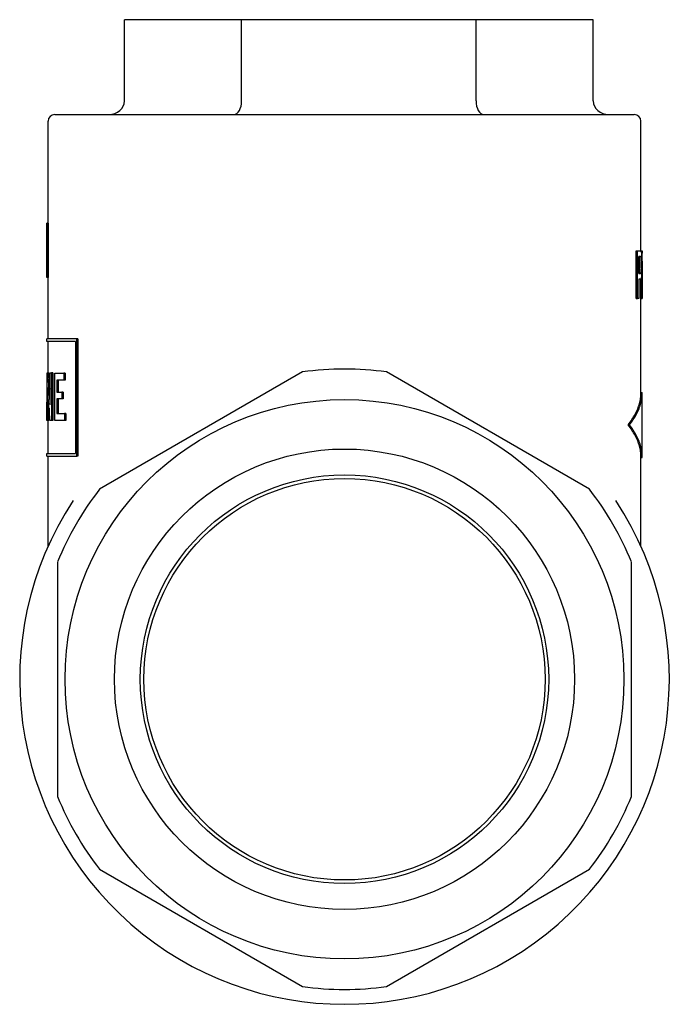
# Model space of a CAD drawing. Header units: millimetres. Extents: x 55 to 4073, y 5 to 341.
# Tile 9 of 9: x 404 to 452, y 170 to 243. Entities that reach past the tile are written whole.
import ezdxf

# ---------------------------------------------------------------- set-up
doc = ezdxf.new("R2010")
doc.units = ezdxf.units.MM
doc.layers.add('DETAIL', color=2, linetype='Continuous')

msp = doc.modelspace()

# ---------------------------------------------------------------- linework, layer by layer
at = {"layer": 'DETAIL'}
for p, q in [((420.19, 242.837), (411.53, 242.837)), ((411.53, 236.837), (411.53, 242.837)), ((437.51, 242.837), (420.19, 242.837)), ((420.19, 236.837), (420.19, 242.837)), ((446.171, 242.837), (437.51, 242.837)), ((437.51, 236.837), (437.51, 242.837)), ((446.171, 236.837), (446.171, 242.837)), ((406.392, 235.837), (449.192, 235.837)), ((405.892, 227.82), (405.892, 235.337)), ((449.692, 225.761), (449.692, 235.337)), ((405.792, 227.82), (405.793, 227.82)), ((405.792, 223.805), (405.792, 227.82)), ((405.893, 227.82), (405.793, 227.82)), ((405.793, 227.82), (405.793, 223.805)), ((405.893, 227.82), (405.893, 223.805)), ((449.354, 222.261), (449.354, 225.761)), ((449.354, 225.761), (449.452, 225.761)), ((449.452, 222.261), (449.452, 225.761)), ((449.452, 225.761), (449.645, 225.761)), ((449.684, 225.748), (449.684, 225.761)), ((449.684, 225.761), (449.784, 225.761)), ((449.784, 222.261), (449.784, 225.761)), ((449.784, 225.761), (449.791, 225.761)), ((449.792, 224.788), (449.792, 225.588)), ((449.529, 224.096), (449.529, 225.347)), ((449.65, 225.347), (449.529, 225.347)), ((449.791, 225.008), (449.791, 222.261)), ((449.529, 224.096), (449.65, 224.096)), ((405.793, 223.805), (405.792, 223.805)), ((405.893, 223.805), (405.793, 223.805)), ((405.892, 219.27), (405.892, 223.805)), ((449.65, 223.682), (449.529, 223.682)), ((449.529, 223.682), (449.529, 222.261)), ((449.684, 222.261), (449.684, 223.699)), ((449.354, 222.261), (449.452, 222.261)), ((449.529, 222.261), (449.452, 222.261)), ((449.684, 222.261), (449.784, 222.261)), ((449.692, 215.273), (449.692, 222.261)), ((449.791, 222.261), (449.784, 222.261)), ((405.792, 219.075), (405.792, 219.27)), ((407.924, 219.075), (405.792, 219.075)), ((408.008, 219.27), (405.797, 219.27)), ((405.892, 216.738), (405.892, 219.075)), ((407.924, 219.075), (407.924, 210.807)), ((408.098, 219.27), (408.008, 219.27)), ((408.008, 210.612), (408.008, 219.27)), ((408.098, 219.27), (408.098, 210.612)), ((405.823, 216.738), (405.803, 216.738)), ((405.823, 216.738), (405.862, 216.738)), ((405.823, 213.248), (405.823, 216.738)), ((405.962, 216.738), (405.862, 216.738)), ((406.038, 214.431), (406.038, 216.754)), ((406.038, 216.754), (406.133, 216.754)), ((406.232, 216.754), (406.133, 216.754)), ((406.133, 216.754), (406.133, 213.248)), ((406.232, 216.754), (406.232, 213.248)), ((406.38, 216.738), (407.066, 216.738)), ((406.38, 213.233), (406.38, 216.738)), ((407.16, 216.738), (407.066, 216.738)), ((407.066, 216.738), (407.066, 216.214)), ((407.16, 216.738), (407.16, 216.214)), ((424.69, 216.826), (409.693, 208.167)), ((445.89, 208.167), (430.893, 216.826)), ((407.066, 216.214), (406.527, 216.214)), ((406.527, 216.214), (406.527, 215.345)), ((406.623, 216.214), (406.623, 215.345)), ((407.16, 216.214), (407.066, 216.214)), ((405.861, 215.675), (405.861, 213.248)), ((406.527, 215.345), (406.918, 215.345)), ((407.013, 215.345), (406.918, 215.345)), ((406.918, 215.345), (406.918, 214.836)), ((407.013, 215.345), (407.013, 214.836)), ((449.692, 215.317), (449.791, 215.317)), ((449.792, 210.561), (449.792, 215.273)), ((405.792, 213.248), (405.792, 214.607)), ((406.918, 214.836), (406.527, 214.836)), ((406.527, 214.836), (406.527, 213.758)), ((406.623, 214.836), (406.623, 213.758)), ((407.013, 214.836), (406.918, 214.836)), ((405.96, 214.152), (405.96, 213.248)), ((406.527, 213.758), (407.106, 213.758)), ((407.2, 213.758), (407.106, 213.758)), ((407.106, 213.758), (407.106, 213.233)), ((407.2, 213.758), (407.2, 213.233)), ((405.796, 213.248), (405.792, 213.248)), ((405.823, 213.248), (405.796, 213.248)), ((405.861, 213.248), (405.823, 213.248)), ((405.96, 213.248), (405.861, 213.248)), ((405.892, 210.807), (405.892, 213.248)), ((406.133, 213.248), (406.04, 213.248)), ((406.232, 213.248), (406.133, 213.248)), ((407.106, 213.233), (406.38, 213.233)), ((407.2, 213.233), (407.106, 213.233)), ((448.742, 212.917), (448.837, 212.917)), ((405.792, 210.807), (407.924, 210.807)), ((405.792, 210.612), (405.792, 210.807)), ((405.793, 210.612), (408.008, 210.612)), ((405.892, 203.955), (405.892, 210.612)), ((408.098, 210.612), (408.008, 210.612)), ((449.692, 203.955), (449.692, 210.561)), ((449.692, 210.517), (449.791, 210.517)), ((406.592, 202.795), (406.592, 185.478)), ((448.992, 185.478), (448.992, 202.795)), ((409.693, 180.106), (424.69, 171.448)), ((430.893, 171.448), (445.89, 180.106))]:
    msp.add_line(p, q, dxfattribs=at)
at = {"layer": 'DETAIL', "flags": 128}
for points in [[(449.645, 225.761), (449.648, 225.761), (449.651, 225.76), (449.655, 225.76), (449.658, 225.76), (449.661, 225.759), (449.663, 225.758), (449.666, 225.758), (449.669, 225.757), (449.671, 225.756), (449.674, 225.755), (449.676, 225.753), (449.678, 225.752), (449.681, 225.75), (449.683, 225.749), (449.685, 225.747), (449.687, 225.745), (449.689, 225.743), (449.691, 225.741), (449.692, 225.739), (449.694, 225.737), (449.696, 225.734), (449.697, 225.731), (449.699, 225.729), (449.7, 225.726)], [(449.7, 225.726), (449.706, 225.714), (449.711, 225.7), (449.716, 225.683), (449.721, 225.664), (449.725, 225.642), (449.729, 225.618), (449.732, 225.592), (449.735, 225.563), (449.738, 225.532), (449.741, 225.497), (449.744, 225.459), (449.746, 225.419), (449.748, 225.375), (449.75, 225.328), (449.752, 225.279), (449.754, 225.226), (449.755, 225.171), (449.756, 225.114), (449.757, 225.056), (449.758, 224.997), (449.759, 224.937), (449.759, 224.875), (449.76, 224.812), (449.76, 224.747)], [(449.791, 225.761), (449.791, 225.753), (449.791, 225.746), (449.791, 225.739), (449.791, 225.732), (449.791, 225.725), (449.791, 225.718), (449.791, 225.71), (449.791, 225.703), (449.791, 225.696), (449.791, 225.689), (449.791, 225.682), (449.791, 225.675), (449.791, 225.667), (449.791, 225.66), (449.791, 225.653), (449.791, 225.646), (449.791, 225.639), (449.791, 225.631), (449.792, 225.624), (449.792, 225.617), (449.792, 225.61), (449.792, 225.603), (449.792, 225.596), (449.792, 225.588)], [(449.595, 225.315), (449.594, 225.318), (449.593, 225.32), (449.592, 225.323), (449.591, 225.325), (449.589, 225.327), (449.588, 225.329), (449.587, 225.331), (449.585, 225.333), (449.584, 225.335), (449.582, 225.336), (449.58, 225.338), (449.579, 225.339), (449.577, 225.34), (449.575, 225.342), (449.573, 225.343), (449.571, 225.344), (449.568, 225.344), (449.566, 225.345), (449.564, 225.346), (449.561, 225.346), (449.559, 225.347), (449.556, 225.347), (449.553, 225.347), (449.55, 225.347)], [(449.551, 224.096), (449.559, 224.097), (449.567, 224.101), (449.574, 224.106), (449.58, 224.114), (449.586, 224.125), (449.591, 224.138), (449.596, 224.153), (449.601, 224.17), (449.604, 224.19), (449.608, 224.212), (449.611, 224.236), (449.614, 224.263), (449.617, 224.291), (449.619, 224.322), (449.621, 224.355), (449.623, 224.389), (449.624, 224.425), (449.625, 224.464), (449.627, 224.504), (449.627, 224.546), (449.628, 224.59), (449.629, 224.636), (449.629, 224.684), (449.629, 224.734)], [(449.629, 224.734), (449.629, 224.77), (449.629, 224.805), (449.629, 224.839), (449.628, 224.873), (449.628, 224.905), (449.627, 224.937), (449.626, 224.968), (449.625, 224.998), (449.624, 225.027), (449.623, 225.056), (449.622, 225.083), (449.62, 225.11), (449.619, 225.135), (449.617, 225.159), (449.616, 225.182), (449.614, 225.202), (449.612, 225.222), (449.61, 225.24), (449.608, 225.256), (449.605, 225.271), (449.603, 225.284), (449.6, 225.296), (449.598, 225.306), (449.595, 225.315)], [(449.65, 225.347), (449.652, 225.347), (449.655, 225.347), (449.658, 225.347), (449.661, 225.346), (449.663, 225.346), (449.666, 225.345), (449.668, 225.344), (449.67, 225.344), (449.672, 225.343), (449.674, 225.342), (449.676, 225.34), (449.678, 225.339), (449.68, 225.338), (449.682, 225.336), (449.683, 225.335), (449.685, 225.333), (449.686, 225.331), (449.688, 225.329), (449.689, 225.327), (449.69, 225.325), (449.691, 225.323), (449.693, 225.32), (449.694, 225.318), (449.695, 225.315)], [(449.76, 224.747), (449.76, 224.674), (449.759, 224.602), (449.759, 224.533), (449.758, 224.465), (449.757, 224.399), (449.756, 224.335), (449.754, 224.273), (449.753, 224.213), (449.751, 224.155), (449.748, 224.099), (449.746, 224.044), (449.743, 223.992), (449.739, 223.943), (449.735, 223.897), (449.73, 223.857), (449.725, 223.82), (449.719, 223.788), (449.712, 223.76), (449.705, 223.736), (449.696, 223.717), (449.686, 223.702), (449.675, 223.691), (449.663, 223.685), (449.65, 223.682)], [(449.729, 224.734), (449.729, 224.684), (449.728, 224.636), (449.728, 224.59), (449.727, 224.546), (449.726, 224.504), (449.725, 224.464), (449.724, 224.425), (449.722, 224.389), (449.72, 224.355), (449.718, 224.322), (449.716, 224.291), (449.714, 224.263), (449.711, 224.236), (449.708, 224.212), (449.704, 224.19), (449.7, 224.17), (449.696, 224.153), (449.691, 224.138), (449.685, 224.125), (449.68, 224.114), (449.673, 224.106), (449.666, 224.101), (449.659, 224.097), (449.65, 224.096)], [(449.695, 225.315), (449.697, 225.306), (449.7, 225.296), (449.702, 225.284), (449.705, 225.271), (449.707, 225.256), (449.709, 225.24), (449.711, 225.222), (449.713, 225.202), (449.715, 225.182), (449.717, 225.159), (449.719, 225.135), (449.72, 225.11), (449.722, 225.083), (449.723, 225.056), (449.724, 225.027), (449.725, 224.998), (449.726, 224.968), (449.727, 224.937), (449.727, 224.905), (449.728, 224.873), (449.728, 224.839), (449.729, 224.805), (449.729, 224.77), (449.729, 224.734)], [(449.791, 224.568), (449.791, 224.587), (449.791, 224.605), (449.791, 224.623), (449.791, 224.642), (449.791, 224.66), (449.791, 224.678), (449.791, 224.697), (449.791, 224.715), (449.791, 224.733), (449.792, 224.752), (449.792, 224.77), (449.792, 224.788), (449.792, 224.807), (449.792, 224.825), (449.791, 224.843), (449.791, 224.862), (449.791, 224.88), (449.791, 224.898), (449.791, 224.917), (449.791, 224.935), (449.791, 224.953), (449.791, 224.972), (449.791, 224.99), (449.791, 225.008)], [(405.803, 216.738), (405.801, 216.593), (405.8, 216.447), (405.799, 216.302), (405.798, 216.157), (405.796, 216.011), (405.796, 215.866), (405.795, 215.72), (405.794, 215.575), (405.793, 215.429), (405.793, 215.284), (405.792, 215.139), (405.792, 214.993), (405.792, 214.848), (405.792, 214.702), (405.792, 214.557), (405.792, 214.412), (405.792, 214.266), (405.792, 214.121), (405.793, 213.975), (405.793, 213.83), (405.794, 213.685), (405.794, 213.539), (405.795, 213.394), (405.796, 213.248)], [(405.862, 216.738), (405.867, 216.642), (405.873, 216.546), (405.878, 216.45), (405.884, 216.354), (405.89, 216.258), (405.896, 216.161), (405.902, 216.065), (405.909, 215.969), (405.915, 215.873), (405.922, 215.777), (405.929, 215.681), (405.937, 215.585), (405.944, 215.489), (405.952, 215.393), (405.959, 215.296), (405.967, 215.2), (405.976, 215.104), (405.984, 215.008), (405.992, 214.912), (406.001, 214.816), (406.01, 214.72), (406.019, 214.624), (406.028, 214.528), (406.038, 214.431)], [(405.962, 216.738), (405.964, 216.689), (405.967, 216.64), (405.97, 216.591), (405.972, 216.542), (405.975, 216.493), (405.978, 216.444), (405.981, 216.395), (405.984, 216.345), (405.987, 216.296), (405.99, 216.247), (405.993, 216.198), (405.996, 216.149), (405.999, 216.1), (406.003, 216.051), (406.006, 216.002), (406.009, 215.953), (406.013, 215.904), (406.016, 215.855), (406.02, 215.805), (406.023, 215.756), (406.027, 215.707), (406.03, 215.658), (406.034, 215.609), (406.038, 215.56)], [(406.04, 213.248), (406.03, 213.349), (406.021, 213.451), (406.012, 213.552), (406.003, 213.653), (405.994, 213.754), (405.985, 213.855), (405.976, 213.956), (405.968, 214.057), (405.96, 214.158), (405.952, 214.259), (405.944, 214.36), (405.937, 214.462), (405.929, 214.563), (405.922, 214.664), (405.915, 214.765), (405.908, 214.866), (405.902, 214.967), (405.895, 215.068), (405.889, 215.169), (405.883, 215.27), (405.877, 215.371), (405.871, 215.473), (405.866, 215.574), (405.861, 215.675)], [(448.742, 212.917), (448.819, 213.015), (448.893, 213.114), (448.963, 213.212), (449.031, 213.31), (449.095, 213.408), (449.156, 213.506), (449.213, 213.604), (449.268, 213.703), (449.319, 213.801), (449.367, 213.899), (449.411, 213.997), (449.453, 214.095), (449.491, 214.193), (449.526, 214.292), (449.557, 214.39), (449.585, 214.488), (449.61, 214.586), (449.632, 214.684), (449.65, 214.782), (449.665, 214.881), (449.677, 214.979), (449.685, 215.077), (449.69, 215.175), (449.692, 215.273)], [(448.837, 212.917), (448.916, 213.017), (448.992, 213.117), (449.064, 213.217), (449.132, 213.317), (449.198, 213.417), (449.26, 213.517), (449.318, 213.617), (449.374, 213.717), (449.426, 213.817), (449.474, 213.917), (449.519, 214.017), (449.561, 214.117), (449.599, 214.217), (449.633, 214.317), (449.665, 214.417), (449.693, 214.517), (449.717, 214.617), (449.738, 214.717), (449.756, 214.817), (449.77, 214.917), (449.78, 215.017), (449.787, 215.117), (449.791, 215.217), (449.791, 215.317)], [(449.692, 210.561), (449.69, 210.659), (449.685, 210.758), (449.677, 210.856), (449.665, 210.954), (449.65, 211.052), (449.632, 211.15), (449.61, 211.248), (449.585, 211.347), (449.557, 211.445), (449.526, 211.543), (449.491, 211.641), (449.453, 211.739), (449.411, 211.837), (449.367, 211.936), (449.319, 212.034), (449.268, 212.132), (449.213, 212.23), (449.156, 212.328), (449.095, 212.426), (449.031, 212.525), (448.963, 212.623), (448.893, 212.721), (448.819, 212.819), (448.742, 212.917)], [(449.791, 210.517), (449.791, 210.617), (449.787, 210.717), (449.78, 210.817), (449.77, 210.917), (449.756, 211.017), (449.738, 211.117), (449.717, 211.217), (449.693, 211.317), (449.665, 211.417), (449.633, 211.517), (449.599, 211.617), (449.561, 211.717), (449.519, 211.817), (449.474, 211.917), (449.426, 212.017), (449.374, 212.117), (449.318, 212.217), (449.26, 212.317), (449.198, 212.417), (449.132, 212.517), (449.064, 212.617), (448.992, 212.717), (448.916, 212.817), (448.837, 212.917)]]:
    msp.add_lwpolyline(points, dxfattribs=at)
at = {"layer": 'DETAIL'}
for radius in [20.65, 17, 15.086, 14.821]:
    msp.add_circle((427.792, 194.137), radius, dxfattribs=at)
for centre, radius, start, end in [((406.392, 235.337), 0.5, 90, 180), ((449.192, 235.337), 0.5, 0, 90), ((427.792, 194.137), 22.9, 82.21613, 97.78387), ((427.792, 194.137), 22.9, 142.21613, 157.78387), ((427.792, 194.137), 22.9, 22.21613, 37.78387), ((427.792, 194.137), 24, 146.65267, 33.34733), ((427.792, 194.137), 22.9, 202.21613, 217.78387), ((427.792, 194.137), 22.9, 322.21613, 337.78387), ((427.792, 194.137), 22.9, 262.21613, 277.78387)]:
    msp.add_arc(centre, radius, start, end, dxfattribs=at)
for centre, major_axis, ratio, start_param, end_param in [((410.375, 236.837), (1.155, 0), 0.866025, 4.712389, 6.283185), ((419.613, 236.837), (0, 1), 0.57735, 3.141593, 4.712389), ((438.088, 236.837), (0, 1), 0.57735, 1.570796, 3.141593), ((447.325, 236.837), (-1.155, 0), 0.866025, 0, 1.570796)]:
    msp.add_ellipse(centre, major_axis=major_axis, ratio=ratio, start_param=start_param, end_param=end_param, dxfattribs=at)

doc.saveas('drawing.dxf')
